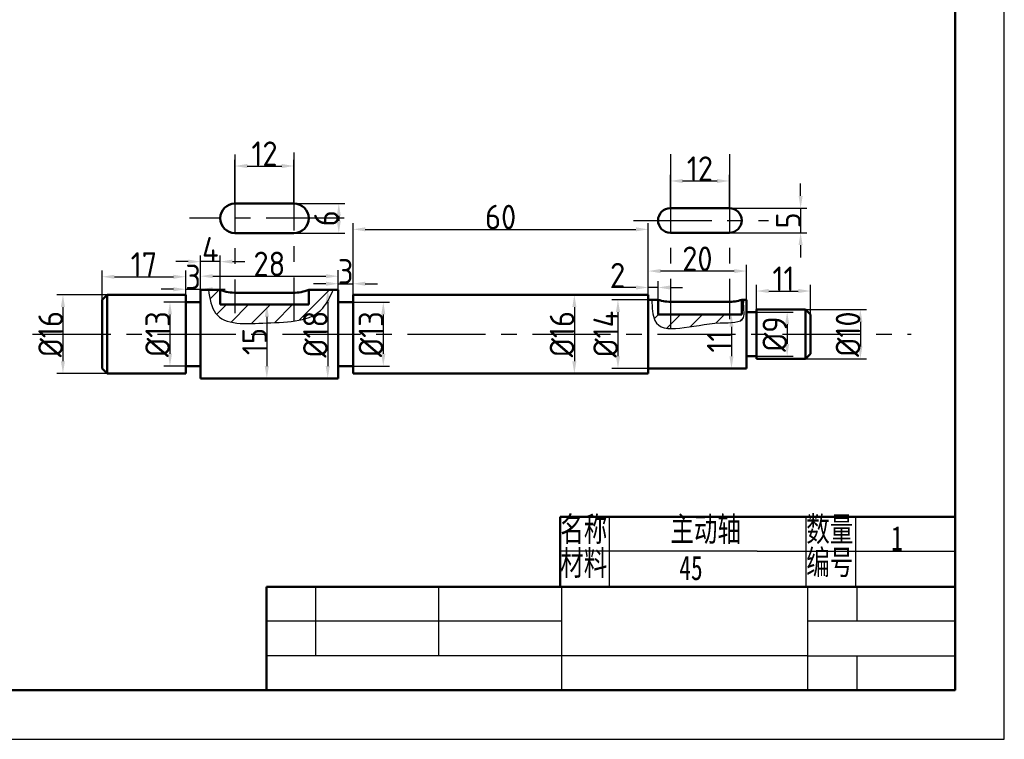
# Model space of a CAD drawing. Header units: millimetres. Extents: x 0 to 1085, y 0 to 297.
# Tile 4 of 6: x 761 to 962, y 0 to 146. Entities that reach past the tile are written whole.
import ezdxf

# ---------------------------------------------------------------- set-up
doc = ezdxf.new("R2010")
doc.units = ezdxf.units.MM
doc.header["$LTSCALE"] = 0.5
doc.linetypes.add('CENTER', pattern=[50.8, 31.75, -6.35, 6.35, -6.35])
for name, color, linetype in [('1细实线', 7, 'Continuous'), ('4点画线', 112, 'CENTER'), ('5尺寸标记', 7, 'CENTER'), ('6图纸层', 7, 'Continuous')]:
    doc.layers.add(name, color=color, linetype=linetype)
doc.layers.add('2粗实线', color=7, linetype='Continuous', lineweight=50)
doc.styles.get("Standard").update_dxf_attribs({"font": 'isocp.shx', "height": 5})
doc.styles.add('中文5', font='simfang.ttf', dxfattribs={"width": 0.7, "height": 5})
doc.dimstyles.new('%%c 标注', dxfattribs={"dimtxt": 5, "dimasz": 2.5, "dimexe": 1.25, "dimexo": 0, "dimgap": 0, "dimtad": 1, "dimdsep": 46, "dimtxsty": 'Standard', "dimcen": 2.5, "dimadec": 0, "dimazin": 0, "dimtfac": 1, "dimtmove": 0, "dimatfit": 3, "dimfxl": 1, "dimarcsym": 0})
doc.dimstyles.new('标注', dxfattribs={"dimtxt": 5, "dimasz": 2.5, "dimexe": 1.25, "dimexo": 0, "dimgap": 0, "dimtad": 1, "dimdsep": 46, "dimtxsty": 'Standard', "dimcen": 2.5, "dimadec": 0, "dimazin": 0, "dimtfac": 1, "dimtmove": 0, "dimatfit": 3, "dimfxl": 1, "dimarcsym": 0})

# ---------------------------------------------------------------- blocks, each defined once
blk = doc.blocks.new('*D59')
at = {"color": 0, "lineweight": -2, "transparency": 16777216}
for p, q in [((778.21, 89.4), (778.21, 95.32)), ((780.71, 94.07), (792.71, 94.07)), ((795.21, 88.9), (795.21, 95.32))]:
    blk.add_line(p, q, dxfattribs=at)
at = {"color": 0, "transparency": 16777216}
for points in [[(780.71, 94.48), (780.71, 93.65), (778.21, 94.07)], [(792.71, 94.48), (792.71, 93.65), (795.21, 94.07)]]:
    blk.add_solid(points, dxfattribs=at)
at = {"layer": 'Defpoints', "color": 0, "transparency": 16777216}
for p in [(795.21, 94.07), (778.21, 89.4), (795.21, 88.9)]:
    blk.add_point(p, dxfattribs=at)
at = {"color": 0, "transparency": 16777216, "insert": (786.71, 96.57), "char_height": 5, "attachment_point": 5}
blk.add_mtext('17', dxfattribs=at)
blk = doc.blocks.new('*D60')
at = {"color": 0, "lineweight": -2, "transparency": 16777216}
for p, q in [((795.21, 88.9), (795.21, 92.78)), ((798.21, 88.9), (798.21, 92.78)), ((792.71, 91.53), (790.21, 91.53)), ((795.21, 91.53), (798.21, 91.53)), ((800.71, 91.53), (803.21, 91.53))]:
    blk.add_line(p, q, dxfattribs=at)
at = {"color": 0, "transparency": 16777216}
for points in [[(792.71, 91.94), (792.71, 91.11), (795.21, 91.53)], [(800.71, 91.94), (800.71, 91.11), (798.21, 91.53)]]:
    blk.add_solid(points, dxfattribs=at)
at = {"layer": 'Defpoints', "color": 0, "transparency": 16777216}
for p in [(798.21, 91.53), (795.21, 88.9), (798.21, 88.9)]:
    blk.add_point(p, dxfattribs=at)
at = {"color": 0, "transparency": 16777216, "insert": (796.71, 94.03), "char_height": 5, "attachment_point": 5}
blk.add_mtext('3', dxfattribs=at)
blk = doc.blocks.new('*D61')
at = {"color": 0, "lineweight": -2, "transparency": 16777216}
for p, q in [((798.21, 88.9), (798.21, 95.43)), ((800.71, 94.18), (823.71, 94.18)), ((826.21, 89.97), (826.21, 95.43))]:
    blk.add_line(p, q, dxfattribs=at)
at = {"color": 0, "transparency": 16777216}
for points in [[(800.71, 94.6), (800.71, 93.77), (798.21, 94.18)], [(823.71, 94.6), (823.71, 93.77), (826.21, 94.18)]]:
    blk.add_solid(points, dxfattribs=at)
at = {"layer": 'Defpoints', "color": 0, "transparency": 16777216}
for p in [(826.21, 94.18), (798.21, 88.9), (826.21, 89.97)]:
    blk.add_point(p, dxfattribs=at)
at = {"color": 0, "transparency": 16777216, "insert": (812.21, 96.68), "char_height": 5, "attachment_point": 5}
blk.add_mtext('28', dxfattribs=at)
blk = doc.blocks.new('*D62')
at = {"color": 0, "lineweight": -2, "transparency": 16777216}
for p, q in [((798.21, 88.9), (798.21, 98.4)), ((802.21, 91.4), (802.21, 98.4)), ((795.71, 97.15), (793.21, 97.15)), ((802.21, 97.15), (798.21, 97.15)), ((804.71, 97.15), (807.21, 97.15))]:
    blk.add_line(p, q, dxfattribs=at)
at = {"color": 0, "transparency": 16777216}
for points in [[(795.71, 97.56), (795.71, 96.73), (798.21, 97.15)], [(804.71, 97.56), (804.71, 96.73), (802.21, 97.15)]]:
    blk.add_solid(points, dxfattribs=at)
at = {"layer": 'Defpoints', "color": 0, "transparency": 16777216}
for p in [(798.21, 97.15), (802.21, 91.4), (798.21, 88.9)]:
    blk.add_point(p, dxfattribs=at)
at = {"color": 0, "transparency": 16777216, "insert": (800.21, 99.65), "char_height": 5, "attachment_point": 5}
blk.add_mtext('4', dxfattribs=at)
blk = doc.blocks.new('*D63')
at = {"color": 0, "lineweight": -2, "transparency": 16777216}
for p, q in [((823.71, 92.65), (821.21, 92.65)), ((826.21, 88.9), (826.21, 93.9)), ((826.21, 92.65), (829.21, 92.65)), ((829.21, 88.9), (829.21, 93.9)), ((831.71, 92.65), (834.21, 92.65))]:
    blk.add_line(p, q, dxfattribs=at)
at = {"color": 0, "transparency": 16777216}
for points in [[(823.71, 93.07), (823.71, 92.24), (826.21, 92.65)], [(831.71, 93.07), (831.71, 92.24), (829.21, 92.65)]]:
    blk.add_solid(points, dxfattribs=at)
at = {"layer": 'Defpoints', "color": 0, "transparency": 16777216}
for p in [(829.21, 92.65), (826.21, 88.9), (829.21, 88.9)]:
    blk.add_point(p, dxfattribs=at)
at = {"color": 0, "transparency": 16777216, "insert": (827.71, 95.15), "char_height": 5, "attachment_point": 5}
blk.add_mtext('3', dxfattribs=at)
blk = doc.blocks.new('*D64')
at = {"color": 0, "lineweight": -2, "transparency": 16777216}
for p, q in [((829.21, 90.4), (829.21, 104.96)), ((889.21, 90.4), (889.21, 104.96)), ((831.71, 103.71), (886.71, 103.71))]:
    blk.add_line(p, q, dxfattribs=at)
at = {"color": 0, "transparency": 16777216}
for points in [[(831.71, 104.13), (831.71, 103.3), (829.21, 103.71)], [(886.71, 104.13), (886.71, 103.3), (889.21, 103.71)]]:
    blk.add_solid(points, dxfattribs=at)
at = {"layer": 'Defpoints', "color": 0, "transparency": 16777216}
for p in [(889.21, 103.71), (829.21, 90.4), (889.21, 90.4)]:
    blk.add_point(p, dxfattribs=at)
at = {"color": 0, "transparency": 16777216, "insert": (859.21, 106.21), "char_height": 5, "attachment_point": 5}
blk.add_mtext('60', dxfattribs=at)
blk = doc.blocks.new('*D65')
at = {"color": 0, "lineweight": -2, "transparency": 16777216}
for p, q in [((911.21, 86.9), (911.21, 92.42)), ((922.21, 86.4), (922.21, 92.42)), ((913.71, 91.17), (919.71, 91.17))]:
    blk.add_line(p, q, dxfattribs=at)
at = {"color": 0, "transparency": 16777216}
for points in [[(913.71, 91.59), (913.71, 90.76), (911.21, 91.17)], [(919.71, 91.59), (919.71, 90.76), (922.21, 91.17)]]:
    blk.add_solid(points, dxfattribs=at)
at = {"layer": 'Defpoints', "color": 0, "transparency": 16777216}
for p in [(922.21, 91.17), (911.21, 86.9), (922.21, 86.4)]:
    blk.add_point(p, dxfattribs=at)
at = {"color": 0, "transparency": 16777216, "insert": (916.71, 93.67), "char_height": 5, "attachment_point": 5}
blk.add_mtext('11', dxfattribs=at)
blk = doc.blocks.new('*D66')
at = {"color": 0, "lineweight": -2, "transparency": 16777216}
for p, q in [((889.21, 89.4), (889.21, 96.48)), ((909.21, 86.9), (909.21, 96.48)), ((906.71, 95.23), (891.71, 95.23))]:
    blk.add_line(p, q, dxfattribs=at)
at = {"color": 0, "transparency": 16777216}
for points in [[(891.71, 95.64), (891.71, 94.81), (889.21, 95.23)], [(906.71, 95.64), (906.71, 94.81), (909.21, 95.23)]]:
    blk.add_solid(points, dxfattribs=at)
at = {"layer": 'Defpoints', "color": 0, "transparency": 16777216}
for p in [(889.21, 95.23), (889.21, 89.4), (909.21, 86.9)]:
    blk.add_point(p, dxfattribs=at)
at = {"color": 0, "transparency": 16777216, "insert": (899.21, 97.73), "char_height": 5, "attachment_point": 5}
blk.add_mtext('20', dxfattribs=at)
blk = doc.blocks.new('*D67')
at = {"color": 0, "lineweight": -2, "transparency": 16777216}
for p, q in [((889.21, 89.4), (889.21, 93.14)), ((891.21, 89.4), (891.21, 93.14)), ((886.71, 91.89), (881.78, 91.89)), ((891.21, 91.89), (889.21, 91.89)), ((893.71, 91.89), (896.21, 91.89))]:
    blk.add_line(p, q, dxfattribs=at)
at = {"color": 0, "transparency": 16777216}
for points in [[(886.71, 92.3), (886.71, 91.47), (889.21, 91.89)], [(893.71, 92.3), (893.71, 91.47), (891.21, 91.89)]]:
    blk.add_solid(points, dxfattribs=at)
at = {"layer": 'Defpoints', "color": 0, "transparency": 16777216}
for p in [(889.21, 91.89), (889.21, 89.4), (891.21, 89.4)]:
    blk.add_point(p, dxfattribs=at)
at = {"color": 0, "transparency": 16777216, "insert": (883, 94.39), "char_height": 5, "attachment_point": 5}
blk.add_mtext('2', dxfattribs=at)
blk = doc.blocks.new('*D68')
at = {"color": 0, "lineweight": -2, "transparency": 16777216}
for p, q in [((906.13, 86.4), (907.38, 86.4)), ((906.13, 83.9), (906.13, 77.9)), ((906.13, 75.4), (907.38, 75.4))]:
    blk.add_line(p, q, dxfattribs=at)
at = {"color": 0, "transparency": 16777216}
for points in [[(905.72, 83.9), (906.55, 83.9), (906.13, 86.4)], [(905.72, 77.9), (906.55, 77.9), (906.13, 75.4)]]:
    blk.add_solid(points, dxfattribs=at)
at = {"layer": 'Defpoints', "color": 0, "transparency": 16777216}
for p in [(906.13, 86.4), (906.13, 75.4), (906.13, 75.4)]:
    blk.add_point(p, dxfattribs=at)
at = {"color": 0, "transparency": 16777216, "insert": (903.63, 80.9), "char_height": 5, "attachment_point": 5, "rotation": 90}
blk.add_mtext('11', dxfattribs=at)
blk = doc.blocks.new('*D69')
at = {"color": 0, "lineweight": -2, "transparency": 16777216}
for p, q in [((811.69, 88.4), (812.94, 88.4)), ((811.69, 85.9), (811.69, 75.9)), ((811.69, 73.4), (812.94, 73.4))]:
    blk.add_line(p, q, dxfattribs=at)
at = {"color": 0, "transparency": 16777216}
for points in [[(811.27, 85.9), (812.1, 85.9), (811.69, 88.4)], [(811.27, 75.9), (812.1, 75.9), (811.69, 73.4)]]:
    blk.add_solid(points, dxfattribs=at)
at = {"layer": 'Defpoints', "color": 0, "transparency": 16777216}
for p in [(811.69, 88.4), (811.69, 73.4), (811.69, 73.4)]:
    blk.add_point(p, dxfattribs=at)
at = {"color": 0, "transparency": 16777216, "insert": (809.19, 80.9), "char_height": 5, "attachment_point": 5, "rotation": 90}
blk.add_mtext('15', dxfattribs=at)
blk = doc.blocks.new('*D70')
at = {"color": 0, "lineweight": -2, "transparency": 16777216}
for p, q in [((779.21, 90.4), (769, 90.4)), ((770.25, 87.9), (770.25, 76.9)), ((779.21, 74.4), (769, 74.4))]:
    blk.add_line(p, q, dxfattribs=at)
at = {"color": 0, "transparency": 16777216}
for points in [[(769.83, 87.9), (770.66, 87.9), (770.25, 90.4)], [(769.83, 76.9), (770.66, 76.9), (770.25, 74.4)]]:
    blk.add_solid(points, dxfattribs=at)
at = {"layer": 'Defpoints', "color": 0, "transparency": 16777216}
for p in [(779.21, 90.4), (770.25, 74.4), (779.21, 74.4)]:
    blk.add_point(p, dxfattribs=at)
at = {"color": 0, "transparency": 16777216, "insert": (767.75, 82.4), "char_height": 5, "attachment_point": 5, "rotation": 90}
blk.add_mtext('%%c16', dxfattribs=at)
blk = doc.blocks.new('*D71')
at = {"color": 0, "lineweight": -2, "transparency": 16777216}
for p, q in [((795.21, 88.9), (790.75, 88.9)), ((792, 86.4), (792, 78.4)), ((795.21, 75.9), (790.75, 75.9))]:
    blk.add_line(p, q, dxfattribs=at)
at = {"color": 0, "transparency": 16777216}
for points in [[(791.59, 86.4), (792.42, 86.4), (792, 88.9)], [(791.59, 78.4), (792.42, 78.4), (792, 75.9)]]:
    blk.add_solid(points, dxfattribs=at)
at = {"layer": 'Defpoints', "color": 0, "transparency": 16777216}
for p in [(795.21, 88.9), (792, 75.9), (795.21, 75.9)]:
    blk.add_point(p, dxfattribs=at)
at = {"color": 0, "transparency": 16777216, "insert": (789.5, 82.4), "char_height": 5, "attachment_point": 5, "rotation": 90}
blk.add_mtext('%%c13', dxfattribs=at)
blk = doc.blocks.new('*D72')
at = {"color": 0, "lineweight": -2, "transparency": 16777216}
for p, q in [((826.21, 91.4), (822.82, 91.4)), ((824.07, 88.9), (824.07, 75.9)), ((826.21, 73.4), (822.82, 73.4))]:
    blk.add_line(p, q, dxfattribs=at)
at = {"color": 0, "transparency": 16777216}
for points in [[(823.65, 88.9), (824.49, 88.9), (824.07, 91.4)], [(823.65, 75.9), (824.49, 75.9), (824.07, 73.4)]]:
    blk.add_solid(points, dxfattribs=at)
at = {"layer": 'Defpoints', "color": 0, "transparency": 16777216}
for p in [(826.21, 91.4), (824.07, 73.4), (826.21, 73.4)]:
    blk.add_point(p, dxfattribs=at)
at = {"color": 0, "transparency": 16777216, "insert": (821.57, 82.4), "char_height": 5, "attachment_point": 5, "rotation": 90}
blk.add_mtext('%%c18', dxfattribs=at)
blk = doc.blocks.new('*D73')
at = {"color": 0, "lineweight": -2, "transparency": 16777216}
for p, q in [((829.21, 88.9), (836.61, 88.9)), ((835.36, 86.4), (835.36, 78.4)), ((829.21, 75.9), (836.61, 75.9))]:
    blk.add_line(p, q, dxfattribs=at)
at = {"color": 0, "transparency": 16777216}
for points in [[(834.95, 86.4), (835.78, 86.4), (835.36, 88.9)], [(834.95, 78.4), (835.78, 78.4), (835.36, 75.9)]]:
    blk.add_solid(points, dxfattribs=at)
at = {"layer": 'Defpoints', "color": 0, "transparency": 16777216}
for p in [(829.21, 88.9), (829.21, 75.9), (835.36, 75.9)]:
    blk.add_point(p, dxfattribs=at)
at = {"color": 0, "transparency": 16777216, "insert": (832.86, 82.4), "char_height": 5, "attachment_point": 5, "rotation": 90}
blk.add_mtext('%%c13', dxfattribs=at)
blk = doc.blocks.new('*D74')
at = {"color": 0, "lineweight": -2, "transparency": 16777216}
for p, q in [((874.2, 90.4), (875.45, 90.4)), ((874.2, 87.9), (874.2, 76.9)), ((874.2, 74.4), (875.45, 74.4))]:
    blk.add_line(p, q, dxfattribs=at)
at = {"color": 0, "transparency": 16777216}
for points in [[(873.78, 87.9), (874.62, 87.9), (874.2, 90.4)], [(873.78, 76.9), (874.62, 76.9), (874.2, 74.4)]]:
    blk.add_solid(points, dxfattribs=at)
at = {"layer": 'Defpoints', "color": 0, "transparency": 16777216}
for p in [(874.2, 90.4), (874.2, 74.4), (874.2, 74.4)]:
    blk.add_point(p, dxfattribs=at)
at = {"color": 0, "transparency": 16777216, "insert": (871.7, 82.4), "char_height": 5, "attachment_point": 5, "rotation": 90}
blk.add_mtext('%%c16', dxfattribs=at)
blk = doc.blocks.new('*D75')
at = {"color": 0, "lineweight": -2, "transparency": 16777216}
for p, q in [((889.21, 89.4), (881.81, 89.4)), ((883.06, 86.9), (883.06, 77.9)), ((889.21, 75.4), (881.81, 75.4))]:
    blk.add_line(p, q, dxfattribs=at)
at = {"color": 0, "transparency": 16777216}
for points in [[(882.65, 86.9), (883.48, 86.9), (883.06, 89.4)], [(882.65, 77.9), (883.48, 77.9), (883.06, 75.4)]]:
    blk.add_solid(points, dxfattribs=at)
at = {"layer": 'Defpoints', "color": 0, "transparency": 16777216}
for p in [(889.21, 89.4), (883.06, 75.4), (889.21, 75.4)]:
    blk.add_point(p, dxfattribs=at)
at = {"color": 0, "transparency": 16777216, "insert": (880.56, 82.4), "char_height": 5, "attachment_point": 5, "rotation": 90}
blk.add_mtext('%%c14', dxfattribs=at)
blk = doc.blocks.new('*D76')
at = {"color": 0, "lineweight": -2, "transparency": 16777216}
for p, q in [((911.21, 86.9), (918.7, 86.9)), ((917.45, 84.4), (917.45, 80.4)), ((911.21, 77.9), (918.7, 77.9))]:
    blk.add_line(p, q, dxfattribs=at)
at = {"color": 0, "transparency": 16777216}
for points in [[(917.03, 84.4), (917.87, 84.4), (917.45, 86.9)], [(917.03, 80.4), (917.87, 80.4), (917.45, 77.9)]]:
    blk.add_solid(points, dxfattribs=at)
at = {"layer": 'Defpoints', "color": 0, "transparency": 16777216}
for p in [(911.21, 86.9), (911.21, 77.9), (917.45, 77.9)]:
    blk.add_point(p, dxfattribs=at)
at = {"color": 0, "transparency": 16777216, "insert": (914.95, 82.4), "char_height": 5, "attachment_point": 5, "rotation": 90}
blk.add_mtext('%%c9', dxfattribs=at)
blk = doc.blocks.new('*D77')
at = {"color": 0, "lineweight": -2, "transparency": 16777216}
for p, q in [((921.21, 87.4), (933.58, 87.4)), ((932.33, 84.9), (932.33, 79.9)), ((921.21, 77.4), (933.58, 77.4))]:
    blk.add_line(p, q, dxfattribs=at)
at = {"color": 0, "transparency": 16777216}
for points in [[(931.92, 84.9), (932.75, 84.9), (932.33, 87.4)], [(931.92, 79.9), (932.75, 79.9), (932.33, 77.4)]]:
    blk.add_solid(points, dxfattribs=at)
at = {"layer": 'Defpoints', "color": 0, "transparency": 16777216}
for p in [(921.21, 87.4), (921.21, 77.4), (932.33, 77.4)]:
    blk.add_point(p, dxfattribs=at)
at = {"color": 0, "transparency": 16777216, "insert": (929.83, 82.4), "char_height": 5, "attachment_point": 5, "rotation": 90}
blk.add_mtext('%%c10', dxfattribs=at)
blk = doc.blocks.new('*D80')
at = {"color": 0, "lineweight": -2, "transparency": 16777216}
for p, q in [((805.21, 108.96), (805.21, 117.84)), ((807.71, 116.59), (814.71, 116.59)), ((817.21, 108.96), (817.21, 117.84))]:
    blk.add_line(p, q, dxfattribs=at)
at = {"color": 0, "transparency": 16777216}
for points in [[(807.71, 117.01), (807.71, 116.17), (805.21, 116.59)], [(814.71, 117.01), (814.71, 116.17), (817.21, 116.59)]]:
    blk.add_solid(points, dxfattribs=at)
at = {"layer": 'Defpoints', "color": 0, "transparency": 16777216}
for p in [(817.21, 116.59), (805.21, 108.96), (817.21, 108.96)]:
    blk.add_point(p, dxfattribs=at)
at = {"color": 0, "transparency": 16777216, "insert": (811.21, 119.09), "char_height": 5, "attachment_point": 5}
blk.add_mtext('12', dxfattribs=at)
blk = doc.blocks.new('*D81')
at = {"color": 0, "lineweight": -2, "transparency": 16777216}
for p, q in [((893.71, 108.02), (893.71, 114.8)), ((905.71, 108.02), (905.71, 114.8)), ((896.21, 113.55), (903.21, 113.55))]:
    blk.add_line(p, q, dxfattribs=at)
at = {"color": 0, "transparency": 16777216}
for points in [[(896.21, 113.96), (896.21, 113.13), (893.71, 113.55)], [(903.21, 113.96), (903.21, 113.13), (905.71, 113.55)]]:
    blk.add_solid(points, dxfattribs=at)
at = {"layer": 'Defpoints', "color": 0, "transparency": 16777216}
for p in [(905.71, 113.55), (893.71, 108.02), (905.71, 108.02)]:
    blk.add_point(p, dxfattribs=at)
at = {"color": 0, "transparency": 16777216, "insert": (899.71, 116.05), "char_height": 5, "attachment_point": 5}
blk.add_mtext('12', dxfattribs=at)
blk = doc.blocks.new('*D82')
at = {"color": 0, "lineweight": -2, "transparency": 16777216}
for p, q in [((920.19, 110.52), (920.19, 113.02)), ((905.71, 108.02), (921.44, 108.02)), ((920.19, 108.02), (920.19, 103.02)), ((905.71, 103.02), (921.44, 103.02)), ((920.19, 100.52), (920.19, 98.02))]:
    blk.add_line(p, q, dxfattribs=at)
at = {"color": 0, "transparency": 16777216}
for points in [[(919.77, 110.52), (920.61, 110.52), (920.19, 108.02)], [(919.77, 100.52), (920.61, 100.52), (920.19, 103.02)]]:
    blk.add_solid(points, dxfattribs=at)
at = {"layer": 'Defpoints', "color": 0, "transparency": 16777216}
for p in [(905.71, 108.02), (905.71, 103.02), (920.19, 103.02)]:
    blk.add_point(p, dxfattribs=at)
at = {"color": 0, "transparency": 16777216, "insert": (917.69, 105.52), "char_height": 5, "attachment_point": 5, "rotation": 90}
blk.add_mtext('5', dxfattribs=at)
blk = doc.blocks.new('*D83')
at = {"color": 0, "lineweight": -2, "transparency": 16777216}
for p, q in [((817.21, 108.96), (827.57, 108.96)), ((826.32, 106.46), (826.32, 105.46)), ((817.21, 102.96), (827.57, 102.96))]:
    blk.add_line(p, q, dxfattribs=at)
at = {"color": 0, "transparency": 16777216}
for points in [[(825.9, 106.46), (826.73, 106.46), (826.32, 108.96)], [(825.9, 105.46), (826.73, 105.46), (826.32, 102.96)]]:
    blk.add_solid(points, dxfattribs=at)
at = {"layer": 'Defpoints', "color": 0, "transparency": 16777216}
for p in [(817.21, 108.96), (817.21, 102.96), (826.32, 102.96)]:
    blk.add_point(p, dxfattribs=at)
at = {"color": 0, "transparency": 16777216, "insert": (823.82, 105.96), "char_height": 5, "attachment_point": 5, "rotation": 90}
blk.add_mtext('6', dxfattribs=at)

msp = doc.modelspace()

# ---------------------------------------------------------------- hatches: boundary and pattern name
h = msp.add_hatch()
h.set_pattern_fill('ANSI31', color=256)
h.set_pattern_definition([(45, (10.124, 0), (-2.245064, 2.245064), [])])
edge = h.paths.add_edge_path()
edge.add_spline(control_points=[(799.814, 91.396), (800.112, 89.613), (801.046, 84.023), (812.399, 84.831), (822.208, 84.947), (824.573, 90.037), (825.204, 91.396)], knot_values=[0, 0, 0, 0, 4.9514113, 15.5276896, 27.3194585, 31.6134661, 31.6134661, 31.6134661, 31.6134661], degree=3, periodic=0)
edge.add_line((825.204, 91.396), (820.21, 91.396))
edge.add_line((820.21, 91.396), (820.21, 88.396))
edge.add_line((820.21, 88.396), (802.21, 88.396))
edge.add_line((802.21, 88.396), (802.21, 91.396))
edge.add_line((802.21, 91.396), (799.814, 91.396))
edge = h.paths.add_edge_path()
edge.add_spline(control_points=[(889.956, 89.396), (890.01, 87.79), (890.231, 81.191), (900.178, 85.281), (909.5, 84.488), (908.451, 88.076), (908.679, 89.257), (908.706, 89.396)], knot_values=[0, 0, 0, 0, 4.2817404, 17.5895167, 22.4285011, 25.6343174, 26.0626374, 26.0626374, 26.0626374, 26.0626374], degree=3, periodic=0)
edge.add_line((908.706, 89.396), (908.21, 89.396))
edge.add_line((908.21, 89.396), (908.21, 86.396))
edge.add_line((908.21, 86.396), (891.21, 86.396))
edge.add_line((891.21, 86.396), (891.21, 89.396))
edge.add_line((891.21, 89.396), (889.956, 89.396))

# ---------------------------------------------------------------- linework, layer by layer
for points in [[(799.814, 91.396), (801.269, 86.663), (811.656, 84.669), (823.057, 87.677), (825.204, 91.396)], [(889.956, 89.396), (890.567, 85.158), (903.866, 84.683), (908.582, 85.768), (908.634, 88.974), (908.706, 89.396)]]:
    msp.add_spline(points, degree=3)
at = {"layer": '1细实线'}
for p, q in [((881.341, 31.257), (881.341, 45.257)), ((921.341, 31.257), (921.341, 45.257)), ((931.341, 45.257), (931.341, 31.257)), ((891.341, 38.257), (871.341, 38.257)), ((911.341, 38.257), (891.341, 38.257)), ((911.341, 38.257), (951.341, 38.257))]:
    msp.add_line(p, q, dxfattribs=at)
at = {"layer": '2粗实线'}
for p, q in [((805.21, 108.959), (817.21, 108.959)), ((893.71, 108.019), (905.71, 108.019)), ((817.21, 102.959), (805.21, 102.959)), ((905.71, 103.019), (893.71, 103.019)), ((778.21, 89.396), (779.21, 90.396)), ((779.21, 90.396), (795.21, 90.396)), ((779.21, 90.396), (779.21, 74.396)), ((795.21, 90.396), (795.21, 88.896)), ((798.21, 88.896), (798.21, 91.396)), ((798.21, 91.396), (802.21, 91.396)), ((802.21, 91.396), (802.21, 88.396)), ((805.21, 90.824), (817.21, 90.824)), ((820.21, 88.396), (820.21, 91.396)), ((820.21, 91.396), (826.21, 91.396)), ((826.21, 91.396), (826.21, 88.896)), ((829.21, 88.896), (829.21, 90.396)), ((829.21, 90.396), (889.21, 90.396)), ((889.21, 90.396), (889.21, 89.396)), ((778.21, 82.396), (778.21, 89.396)), ((795.21, 88.896), (798.21, 88.896)), ((795.21, 88.896), (795.21, 75.896)), ((798.21, 88.896), (798.21, 75.896)), ((802.21, 88.396), (820.21, 88.396)), ((826.21, 88.896), (829.21, 88.896)), ((826.21, 88.896), (826.21, 75.896)), ((829.21, 88.896), (829.21, 75.896)), ((889.21, 89.396), (891.21, 89.396)), ((889.21, 89.396), (889.21, 75.396)), ((891.21, 89.396), (891.21, 86.396)), ((893.71, 88.965), (905.71, 88.965)), ((908.21, 86.396), (908.21, 89.396)), ((908.21, 89.396), (909.21, 89.396)), ((909.21, 89.396), (909.21, 86.896)), ((891.21, 86.396), (908.21, 86.396)), ((909.21, 86.896), (911.21, 86.896)), ((909.21, 86.896), (909.21, 77.896)), ((911.21, 86.896), (911.21, 87.396)), ((911.21, 87.396), (921.21, 87.396)), ((911.21, 86.896), (911.21, 77.896)), ((921.21, 87.396), (922.21, 86.396)), ((921.21, 87.396), (921.21, 77.396)), ((922.21, 86.396), (922.21, 82.396)), ((778.21, 82.396), (778.21, 75.396)), ((922.21, 78.396), (922.21, 82.396)), ((922.21, 78.396), (921.21, 77.396)), ((909.21, 75.396), (909.21, 77.896)), ((909.21, 77.896), (911.21, 77.896)), ((911.21, 77.896), (911.21, 77.396)), ((911.21, 77.396), (921.21, 77.396)), ((778.21, 75.396), (779.21, 74.396)), ((779.21, 74.396), (795.21, 74.396)), ((795.21, 74.396), (795.21, 75.896)), ((795.21, 75.896), (798.21, 75.896)), ((798.21, 75.896), (798.21, 73.396)), ((826.21, 73.396), (826.21, 75.896)), ((826.21, 75.896), (829.21, 75.896)), ((829.21, 75.896), (829.21, 74.396)), ((829.21, 74.396), (889.21, 74.396)), ((889.21, 74.396), (889.21, 75.396)), ((889.21, 75.396), (909.21, 75.396)), ((798.21, 73.396), (826.21, 73.396)), ((891.341, 45.257), (871.341, 45.257)), ((871.341, 45.257), (871.341, 38.257)), ((891.341, 45.257), (911.341, 45.257)), ((911.341, 45.257), (951.341, 45.257)), ((871.341, 38.257), (871.341, 31.257))]:
    msp.add_line(p, q, dxfattribs=at)
for centre, radius, start, end in [((805.21, 105.959), 3, 90, 270), ((817.21, 105.959), 3, 270, 90), ((893.71, 105.519), 2.5, 90, 270), ((905.71, 105.519), 2.5, 270, 90), ((805.36, 99.765), 8.943, 249.37101, 270.9652), ((817.14, 99.342), 8.518, 269.53012, 291.12431), ((893.924, 97.671), 8.709, 251.83928, 271.41136), ((905.619, 96.956), 7.992, 269.34616, 288.91824)]:
    msp.add_arc(centre, radius, start, end, dxfattribs=at)
at = {"layer": '4点画线'}
for p, q in [((805.21, 118.937), (805.21, 86.642)), ((817.21, 119.345), (817.21, 85.058)), ((893.71, 119.014), (893.71, 83.538)), ((905.71, 119.014), (905.71, 85.449)), ((827.409, 105.959), (795.944, 105.959)), ((886.242, 105.519), (913.674, 105.519)), ((764.087, 82.396), (942.647, 82.396))]:
    msp.add_line(p, q, dxfattribs=at)
at = {"layer": '6图纸层', "lineweight": 50}
for p, q in [((951.59, 31), (811.59, 31)), ((811.59, 31), (811.59, 24)), ((951.59, 10), (951.59, 31)), ((951.59, 10), (951.59, 31)), ((811.59, 24), (811.59, 10))]:
    msp.add_line(p, q, dxfattribs=at)
at = {"layer": '6图纸层'}
for p, q in [((821.59, 31), (821.59, 17)), ((821.59, 31), (821.59, 17)), ((846.59, 31), (846.59, 17)), ((871.59, 31), (871.59, 10)), ((921.59, 31), (921.59, 10)), ((931.59, 31), (931.59, 24)), ((871.59, 24), (811.59, 24)), ((951.59, 24), (921.59, 24)), ((921.59, 17), (811.59, 17)), ((921.59, 17), (951.59, 17)), ((931.59, 17), (931.59, 10))]:
    msp.add_line(p, q, dxfattribs=at)
msp.add_lwpolyline([(541.59, 0), (961.59, 0), (961.59, 297), (541.59, 297)], close=True, dxfattribs=at)
at = {"layer": '6图纸层', "lineweight": 50}
msp.add_lwpolyline([(551.59, 10), (951.59, 10), (951.59, 287), (551.59, 287)], close=True, dxfattribs=at)

# ---------------------------------------------------------------- texts
at = {"layer": '2粗实线', "insert": (938.607, 43.375), "char_height": 5, "attachment_point": 1, "style": '中文5'}
msp.add_mtext_dynamic_manual_height_columns('1', width=12.12436, gutter_width=25, heights=[0], dxfattribs=at)
at = {"layer": '5尺寸标记', "char_height": 5, "attachment_point": 1, "style": '中文5'}
for s, width, insert in [('名称', 10, (871.341, 45.257)), ('主动轴', 16.41483, (893.73, 45.257)), ('数量', 10, (921.341, 45.257)), ('材料', 10, (871.341, 38.371)), ('编号', 10, (921.341, 38.514)), ('45', 21.43999, (895.522, 37.383))]:
    msp.add_mtext_dynamic_manual_height_columns(s, width=width, gutter_width=25, heights=[0], dxfattribs=dict(at, insert=insert))

# ---------------------------------------------------------------- dimensions: what is measured, and where the dimension line sits
for base, p1, p2, picture, middle in [((817.21, 116.589), (805.21, 108.959), (817.21, 108.959), '*D80', (811.21, 119.09)), ((905.71, 113.546), (893.71, 108.019), (905.71, 108.019), '*D81', (899.71, 116.046)), ((889.21, 103.712), (829.21, 90.396), (889.21, 90.396), '*D64', (859.21, 106.212)), ((798.21, 97.148), (802.21, 91.396), (798.21, 88.896), '*D62', (800.21, 99.648)), ((889.21, 95.227), (909.21, 86.896), (889.21, 89.396), '*D66', (899.21, 97.727)), ((829.21, 92.653), (826.21, 88.896), (829.21, 88.896), '*D63', (827.71, 95.153)), ((798.21, 91.526), (795.21, 88.896), (798.21, 88.896), '*D60', (796.71, 94.026)), ((889.21, 91.887), (891.21, 89.396), (889.21, 89.396), '*D67', (882.996, 94.388)), ((922.21, 91.172), (911.21, 86.896), (922.21, 86.396), '*D65', (916.71, 93.672))]:
    dim = msp.add_linear_dim(base=base, p1=p1, p2=p2, dimstyle='标注')
    dim.commit()
    dim.dimension.update_dxf_attribs({"geometry": picture, "text_midpoint": middle})
for base, p1, p2, angle, picture, middle in [((920.19, 103.019), (905.71, 108.019), (905.71, 103.019), 90, '*D82', (917.69, 105.519)), ((826.318, 102.959), (817.21, 108.959), (817.21, 102.959), 90, '*D83', (823.818, 105.959)), ((795.21, 94.066), (778.21, 89.396), (795.21, 88.896), 180, '*D59', (786.71, 96.566)), ((811.688, 73.396), (811.688, 88.396), (811.688, 73.396), 90, '*D69', (809.188, 80.896)), ((906.133, 75.396), (906.133, 86.396), (906.133, 75.396), 90, '*D68', (903.633, 80.896))]:
    dim = msp.add_linear_dim(base=base, p1=p1, p2=p2, angle=angle, dimstyle='标注')
    dim.commit()
    dim.dimension.update_dxf_attribs({"geometry": picture, "text_midpoint": middle})
dim = msp.add_linear_dim(base=(826.21, 94.182), p1=(798.21, 88.896), p2=(826.21, 89.973), dimstyle='标注', override={"dimtmove": 1})
dim.commit()
dim.dimension.update_dxf_attribs({"geometry": '*D61', "text_midpoint": (812.21, 96.682)})
for base, p1, p2, picture, middle in [((770.245, 74.396), (779.21, 90.396), (779.21, 74.396), '*D70', (767.745, 82.396)), ((824.072, 73.396), (826.21, 91.396), (826.21, 73.396), '*D72', (821.572, 82.396)), ((874.201, 74.396), (874.201, 90.396), (874.201, 74.396), '*D74', (871.701, 82.396)), ((792.005, 75.896), (795.21, 88.896), (795.21, 75.896), '*D71', (789.505, 82.396)), ((835.364, 75.896), (829.21, 88.896), (829.21, 75.896), '*D73', (832.864, 82.396)), ((883.065, 75.396), (889.21, 89.396), (889.21, 75.396), '*D75', (880.565, 82.396)), ((932.334, 77.396), (921.21, 87.396), (921.21, 77.396), '*D77', (929.834, 82.396)), ((917.45, 77.896), (911.21, 86.896), (911.21, 77.896), '*D76', (914.95, 82.396))]:
    dim = msp.add_linear_dim(base=base, p1=p1, p2=p2, angle=90, dimstyle='%%c 标注', override={"dimpost": '%%c<>'})
    dim.commit()
    dim.dimension.update_dxf_attribs({"geometry": picture, "text_midpoint": middle})

doc.saveas('drawing.dxf')
